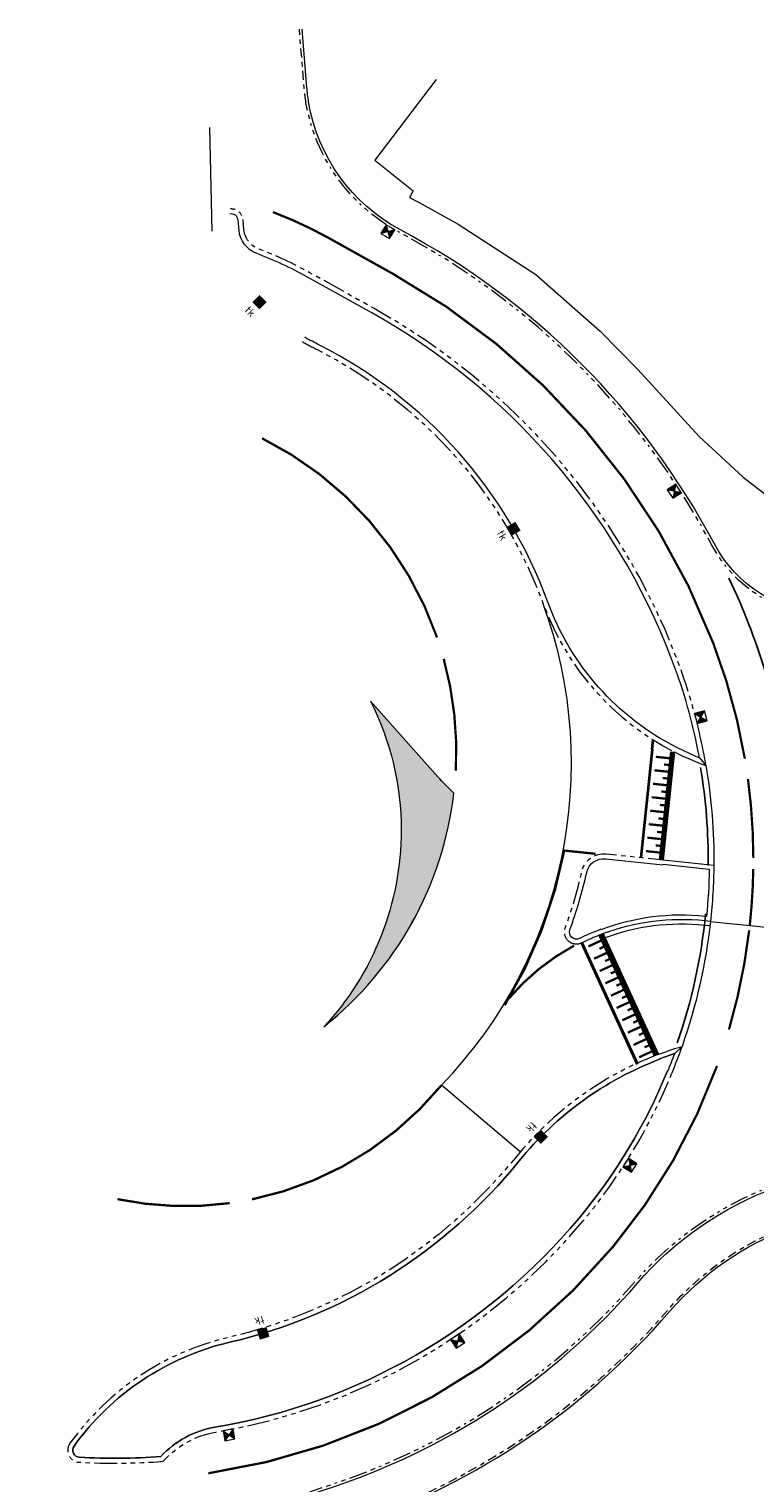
# Model space of a CAD drawing. Header units: metres. Extents: x 196678 to 197613, y 355400 to 356418.
# Tile 37 of 40: x 196693 to 196725, y 356101 to 356165. Entities that reach past the tile are written whole.
import ezdxf
from ezdxf.enums import TextEntityAlignment as Align

# ---------------------------------------------------------------- set-up
doc = ezdxf.new("R2010")
doc.units = ezdxf.units.M
for name, pattern in [('VH-OPSLUITBAND-SO', [10, 4, -2, 2, -2]), ('VH-RIJWIELPADBAND-SO', [20, 8, -2, 2, -2, 0, -2, 2, -2]), ('VH-RWSBAND-SO', [24, 10, -2, 2, -2, 2, -2, 2, -2]), ('VW-11_STREEP', [2, 1, -1]), ('VW-30270_STREEP', [3, 0.3, -2.7]), ('VW-5050_STREEP', [1, 0.5, -0.5])]:
    doc.linetypes.add(name, pattern=pattern)
doc.layers.get('Defpoints').update_dxf_attribs({"color": 151})
for name, color, linetype, lineweight in [('N-WE-RI-HWA_KOLK_STRAATKOLK-450X350-S', 5, 'Continuous', 18), ('N-WE-RI-HWA_KOLK_STRAATKOLK-S', 5, 'Continuous', 18), ('N-WE-RI-HWA_KOLK_TROTTOIRKOLK-S', 5, 'Continuous', 18), ('N01-WE-VH-DREMPEL-G', 5, 'Continuous', 35), ('N01-WE-VH-GOOT_TEGEL-G', 5, 'Continuous', 18), ('N01-WE-VH-KANTOPSLUITING_ACHTERKANTBAND-G', 5, 'Continuous', 18), ('N01-WE-VH-KANTOPSLUITING_OPSLUITBAND_100X200-G', 5, 'VH-OPSLUITBAND-SO', 18), ('N01-WE-VH-KANTOPSLUITING_OPSLUITBAND_120X250-G', 5, 'VH-OPSLUITBAND-SO', 18), ('N01-WE-VH-KANTOPSLUITING_OPSLUITBAND_200X250-G', 5, 'Continuous', 18), ('N01-WE-VH-KANTOPSLUITING_RIJWIELPADBAND_40 120-G', 5, 'VH-RIJWIELPADBAND-SO', 18), ('N01-WE-VH-KANTOPSLUITING_TROTTOIRBAND_RWS_110 220-G', 5, 'VH-RWSBAND-SO', 18), ('N01-WE-VH-MATERIAALGRENS-G', 5, 'Continuous', 13), ('N01-WE-VW-MARKERING_DREMPEL-G', 7, 'Continuous', 13), ('N01-WE-VW-MARKERING_DWARS_DRIEHOEK_30-G', 7, 'VW-HAAIETAND30_L', 25), ('N01-WE-VW-MARKERING_DWARS_OVERSTEEK_BLOKSTREEP-G', 7, 'VW-BLOK50', 25), ('N01-WE-VW-MARKERING_DWARS_OVERSTEEK_KANALISATIESTREEP50-G', 7, 'VW-5050_STREEP', 13), ('N01-WE-VW-MARKERING_LANGS_STREEP_11-G', 7, 'VW-11_STREEP', 13), ('N01-WE-VW-MARKERING_LANGS_STREEP_30270-G', 7, 'VW-30270_STREEP', 13), ('N01-WE-VW-MARKERING_LANGS_STREEP_DOORGETROKKEN_010-G', 7, 'Continuous', 13), ('N02-WE-VW-MARKERING_VERDRIJVINGSVLAK-V', 5, 'Continuous', 13)]:
    doc.layers.add(name, color=color, linetype=linetype, lineweight=lineweight)
doc.layers.add('N01-WE-IE-KUNSTOBJECT_PASSER-O', color=7, linetype='Continuous', lineweight=18, true_color=0xe00000)
doc.styles.add('NLCS-ISO-ANNOTATIEF-T18', font='NLCS-ISO.ttf', dxfattribs={"height": 1.8})
doc.linetypes.add('VW-BLOK50', pattern='A,0,-0.5,[148,NLCS.SHX,S=1,R=0,X=-0.5,Y=0],-0.5', length=1)
doc.linetypes.add('VW-HAAIETAND30_L', pattern='A,0,-0.3,[150,NLCS.SHX,S=0.6,R=0,X=-0.375,Y=-0.15],-0.3', length=0.6)

# ---------------------------------------------------------------- blocks, each defined once
blk = doc.blocks.new('*U12')
blk.add_solid([(0.2250000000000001, 0), (-0.225, 0), (0.2250000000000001, -0.45), (-0.225, -0.45)])
at = {"style": 'NLCS-ISO-ANNOTATIEF-T18'}
blk.add_attdef('TK', text='', height=1.8, rotation=180.0000000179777, dxfattribs=at).set_placement((-1.095055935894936e-09, 3.24), align=Align.BOTTOM_CENTER)
blk = doc.blocks.new('SRI-KOLK_STRAAT_01-SO')
h = blk.add_hatch(color=256)
h.dxf.hatch_style = 1
h.paths.add_polyline_path([(0, 1.125), (-1.125, 2.25), (-1.125, 1.110223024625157e-16)])
h.paths.add_polyline_path([(1.125, 2.25), (0, 1.125), (1.125, 1.110223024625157e-16)])
for p, q in [((-1.125, 1.530808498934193e-17), (1.125, 2.25)), ((1.125, 0), (-1.125, 2.25))]:
    blk.add_line(p, q)
blk.add_lwpolyline([(-1.125, 0), (1.125, 0), (1.125, 2.25), (-1.125, 2.25)], close=True)
blk = doc.blocks.new('*U43')
at = {"layer": 'Defpoints'}
blk.add_lwpolyline([(-2.939891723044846, 2.681843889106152e-16), (2.939891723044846, 0)], dxfattribs=at)
at = {"layer": 'N01-WE-VH-DREMPEL-G'}
blk.add_lwpolyline([(-2.939891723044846, -1.000000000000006), (2.939891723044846, -1.000000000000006)], dxfattribs=at)
at = {"layer": 'N01-WE-VW-MARKERING_DREMPEL-G'}
for points, const_width in [([(-2.939891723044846, -0.09999999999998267), (2.939891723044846, -0.09999999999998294)], 0.2), ([(-2.699999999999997, -0.1999999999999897), (-2.699999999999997, -0.7999999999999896)], 0.1), ([(-2.399999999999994, -0.1999999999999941), (-2.399999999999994, -0.3999999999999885)], 0.1), ([(-2.099999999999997, -0.1999999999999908), (-2.099999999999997, -0.7999999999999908)], 0.1), ([(-1.799999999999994, -0.1999999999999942), (-1.799999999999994, -0.3999999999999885)], 0.1), ([(-1.499999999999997, -0.199999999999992), (-1.499999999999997, -0.7999999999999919)], 0.1), ([(-1.199999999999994, -0.1999999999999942), (-1.199999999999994, -0.3999999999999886)], 0.1), ([(-0.8999999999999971, -0.1999999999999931), (-0.8999999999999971, -0.7999999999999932)], 0.1), ([(-0.5999999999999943, -0.1999999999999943), (-0.5999999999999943, -0.3999999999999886)], 0.1), ([(-0.2999999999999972, -0.1999999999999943), (-0.2999999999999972, -0.7999999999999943)], 0.1), ([(0, -0.1999999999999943), (0, -0.3999999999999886)], 0.1), ([(0.2999999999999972, -0.1999999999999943), (0.2999999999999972, -0.7999999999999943)], 0.1), ([(0.5999999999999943, -0.1999999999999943), (0.5999999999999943, -0.3999999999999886)], 0.1), ([(0.8999999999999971, -0.1999999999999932), (0.8999999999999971, -0.7999999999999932)], 0.1), ([(1.199999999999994, -0.1999999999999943), (1.199999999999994, -0.3999999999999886)], 0.1), ([(1.499999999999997, -0.1999999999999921), (1.499999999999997, -0.799999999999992)], 0.1), ([(1.799999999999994, -0.1999999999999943), (1.799999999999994, -0.3999999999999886)], 0.1), ([(2.099999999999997, -0.199999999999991), (2.099999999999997, -0.7999999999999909)], 0.1), ([(2.399999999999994, -0.1999999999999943), (2.399999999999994, -0.3999999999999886)], 0.1), ([(2.699999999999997, -0.1999999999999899), (2.699999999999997, -0.7999999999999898)], 0.1)]:
    blk.add_lwpolyline(points, dxfattribs=dict(at, const_width=const_width))
blk = doc.blocks.new('*U46')
at = {"layer": 'Defpoints'}
blk.add_lwpolyline([(-2.400000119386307, 2.020667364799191e-16), (2.400000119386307, 0)], dxfattribs=at)
at = {"layer": 'N01-WE-VH-DREMPEL-G'}
blk.add_lwpolyline([(-2.400000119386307, -1.000000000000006), (2.400000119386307, -1.000000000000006)], dxfattribs=at)
at = {"layer": 'N01-WE-VW-MARKERING_DREMPEL-G'}
for points, const_width in [([(-2.400000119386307, -0.09999999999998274), (2.400000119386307, -0.09999999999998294)], 0.2), ([(-2.099999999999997, -0.1999999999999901), (-2.099999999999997, -0.79999999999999)], 0.1), ([(-1.799999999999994, -0.1999999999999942), (-1.799999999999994, -0.3999999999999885)], 0.1), ([(-1.499999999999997, -0.1999999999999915), (-1.499999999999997, -0.7999999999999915)], 0.1), ([(-1.199999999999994, -0.1999999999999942), (-1.199999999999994, -0.3999999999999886)], 0.1), ([(-0.8999999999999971, -0.1999999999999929), (-0.8999999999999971, -0.7999999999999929)], 0.1), ([(-0.5999999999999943, -0.1999999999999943), (-0.5999999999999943, -0.3999999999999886)], 0.1), ([(-0.2999999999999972, -0.1999999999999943), (-0.2999999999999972, -0.7999999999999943)], 0.1), ([(0, -0.1999999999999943), (0, -0.3999999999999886)], 0.1), ([(0.2999999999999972, -0.1999999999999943), (0.2999999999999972, -0.7999999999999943)], 0.1), ([(0.5999999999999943, -0.1999999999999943), (0.5999999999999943, -0.3999999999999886)], 0.1), ([(0.8999999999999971, -0.199999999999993), (0.8999999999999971, -0.7999999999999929)], 0.1), ([(1.199999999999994, -0.1999999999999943), (1.199999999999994, -0.3999999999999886)], 0.1), ([(1.499999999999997, -0.1999999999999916), (1.499999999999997, -0.7999999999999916)], 0.1), ([(1.799999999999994, -0.1999999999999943), (1.799999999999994, -0.3999999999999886)], 0.1), ([(2.099999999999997, -0.1999999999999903), (2.099999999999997, -0.7999999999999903)], 0.1)]:
    blk.add_lwpolyline(points, dxfattribs=dict(at, const_width=const_width))

msp = doc.modelspace()

# ---------------------------------------------------------------- hatches: boundary and pattern name
at = {"layer": 'N02-WE-VW-MARKERING_VERDRIJVINGSVLAK-V'}
h = msp.add_hatch(color=256, dxfattribs=at)
h.dxf.hatch_style = 1
edge = h.paths.add_edge_path()
edge.add_arc((196718.6064190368, 356138.502125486), 10.00000000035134, 221.6188602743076, 227.4479012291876, ccw=False)
edge.add_line((196711.1306240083, 356131.8604021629), (196708.1497627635, 356135.2156017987))
edge.add_arc((196696.750327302, 356129.4909826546), 12.75611199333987, 0, 26.665091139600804, ccw=False)
edge.add_arc((196696.750327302, 356129.4909826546), 12.75611199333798, -43.01754962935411, 0, ccw=False)
edge.add_arc((196696.4203671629, 356132.9511644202), 15.52995200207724, 308.447702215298, 353.285975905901)

# ---------------------------------------------------------------- linework, layer by layer
at = {"layer": 'N01-WE-IE-KUNSTOBJECT_PASSER-O', "flags": 128}
msp.add_lwpolyline([(196717.3878695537, 356112.3161875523, 0.07717024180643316), (196721.3059592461, 356118.8328453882), (196721.3243225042, 356118.8253468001, 0.008536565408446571), (196721.6279879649, 356119.6068614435, 0.01213965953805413), (196720.9503743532, 356119.3677567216), (196720.9574853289, 356119.3490635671, 0.1321690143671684), (196714.7354675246, 356114.8475130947, -0.1664425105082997), (196701.9003791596, 356106.813615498, 0.181652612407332), (196695.009611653, 356102.2118810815, 0.591869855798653), (196695.2441743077, 356101.7215823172, 0.03251281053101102), (196698.8584078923, 356101.7550921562, -0.1659099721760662), (196701.2555655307, 356103.0520834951, 0.1789504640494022)], format="xyb", close=True, dxfattribs=at)
at = {"layer": 'N01-WE-VH-DREMPEL-G', "flags": 128}
for points in [[(196720.6217183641, 356133.0637119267), (196720.6671868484, 356133.4993012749)], [(196718.4269932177, 356124.8986772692), (196720.8792645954, 356119.5546882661)], [(196717.5088652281, 356124.5017727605), (196719.9564716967, 356119.1679495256)]]:
    msp.add_lwpolyline(points, dxfattribs=at)
at = {"layer": 'N01-WE-VH-GOOT_TEGEL-G', "ltscale": 0.1, "flags": 128}
msp.add_lwpolyline([(196723.1881877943, 356125.2547093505), (196722.9484657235, 356125.2797324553, 0.1160187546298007), (196718.4970739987, 356124.7113575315)], format="xyb", dxfattribs=at)
at = {"layer": 'N01-WE-VH-KANTOPSLUITING_ACHTERKANTBAND-G', "ltscale": 0.1, "flags": 128}
for points in [[(196705.4054817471, 356161.7515781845, -0.02059321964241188), (196705.3259105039, 356162.3955035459), (196705.1143374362, 356164.977206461)], [(196730.9015231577, 356138.5225529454, 0.08159193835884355), (196728.324305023, 356139.0596063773, -0.2659433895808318), (196723.3824900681, 356142.1749446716, 0.1494927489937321), (196709.4797133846, 356156.0817227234, -0.2335929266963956), (196705.4054817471, 356161.7515781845, -0.2335929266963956)]]:
    msp.add_lwpolyline(points, format="xyb", dxfattribs=at)
at = {"layer": 'N01-WE-VH-KANTOPSLUITING_ACHTERKANTBAND-G', "ltscale": 0.2, "flags": 128}
for points in [[(196722.6142120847, 356133.2758553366, 0.04010567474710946), (196721.4914828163, 356137.0826350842, 0.1755402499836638), (196708.199671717, 356152.4064790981), (196705.3569300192, 356153.9919323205, 0.03702504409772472), (196703.106055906, 356155.0371568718, -0.2883677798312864), (196702.3212723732, 356156.0725466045), (196702.2833913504, 356156.5064933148, 0.4525661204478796), (196701.9080584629, 356156.7823163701, 0.4525661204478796)], [(196721.7162037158, 356133.1559075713, -0.1892696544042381), (196716.0041572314, 356139.5982514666, 0.1901199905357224), (196705.8807966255, 356150.9782171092, -0.01237887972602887), (196705.2361261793, 356151.3243742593)], [(196722.7280043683, 356132.6990092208, -0.02357376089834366), (196721.7162037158, 356133.1559075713, -0.02357376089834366)], [(196722.7280043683, 356132.6990092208, 0.005932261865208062), (196722.614207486, 356133.2758772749, 0.005932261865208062)], [(196718.3499043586, 356125.1047289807, 0.02502180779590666), (196717.4115775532, 356124.6990925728, -0.6749222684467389), (196716.9828535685, 356125.0822434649, 0.0305155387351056), (196717.7284312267, 356127.627957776, -0.3795154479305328), (196718.5698417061, 356128.2302643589), (196721.0951026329, 356127.9666679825)], [(196721.0971790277, 356127.9865599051), (196723.1577684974, 356127.7714677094, -0.02120000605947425), (196723.0330849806, 356125.6730728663), (196722.9899936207, 356125.6775709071, 0.1160187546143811), (196718.3569124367, 356125.085997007, 0.1160187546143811)], [(196720.9503743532, 356119.3677567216, -0.01213965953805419), (196721.6279879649, 356119.6068614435, -0.01213965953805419)], [(196721.3243225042, 356118.8253468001, 0.008536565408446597), (196721.6279879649, 356119.6068614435, 0.008375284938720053)], [(196721.3059592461, 356118.8328453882, -0.07717024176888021), (196717.3878695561, 356112.3161875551, -0.1789504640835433), (196701.2555655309, 356103.0520834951, 0.1659099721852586), (196698.8584078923, 356101.7550921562, -0.0325128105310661), (196695.2441743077, 356101.7215823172, -0.591869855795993), (196695.009611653, 356102.2118810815, -0.1816526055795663), (196701.9003788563, 356106.8136154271, 0.1664425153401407), (196714.7354676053, 356114.8475131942, -0.1321690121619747), (196720.9574853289, 356119.3490635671)], [(196699.2295957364, 356092.2789688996, -0.0004090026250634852), (196699.546518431, 356093.4514323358, -0.07178610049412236), (196700.6667545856, 356096.0420402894, -0.1797447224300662), (196706.0874577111, 356100.2807654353, 0.1382691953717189), (196719.9811201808, 356109.4380209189, -0.1266591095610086), (196726.0814800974, 356113.6615077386)], [(196693.9711049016, 356060.1410176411), (196693.1381260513, 356060.5396119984, 0.01786880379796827), (196694.6251274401, 356066.0604831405, -0.00936267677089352), (196701.3802866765, 356092.9541456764, -0.2548187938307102), (196706.6633530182, 356098.4701454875, 0.1382691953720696), (196721.417965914, 356108.1948498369, -0.1266591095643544), (196726.7393820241, 356111.879047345)]]:
    msp.add_lwpolyline(points, format="xyb", dxfattribs=at)
msp.add_lwpolyline([(196721.6279879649, 356119.6068614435), (196721.9520699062, 356119.9168421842)], dxfattribs=at)
at = {"layer": 'N01-WE-VH-KANTOPSLUITING_OPSLUITBAND_100X200-G', "ltscale": 0.1, "flags": 128}
msp.add_lwpolyline([(196693.9279405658, 356060.0508132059), (196693.0171256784, 356060.4866534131, 0.01813864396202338), (196694.5277010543, 356066.0830241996, -0.009362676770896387), (196701.2837725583, 356092.9803186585, -0.2548187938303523), (196706.6330427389, 356098.5654412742, 0.1382691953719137), (196721.3423424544, 356108.2602798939, -0.1266591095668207), (196726.7047556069, 356111.9728610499)], format="xyb", dxfattribs=at)
at = {"layer": 'N01-WE-VH-KANTOPSLUITING_OPSLUITBAND_120X250-G', "ltscale": 0.1, "flags": 128}
msp.add_lwpolyline([(196705.2870944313, 356161.7319709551, -0.02059321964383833), (196705.2063114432, 356162.3857022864), (196704.9947383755, 356164.9674052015)], format="xyb", dxfattribs=at)
at = {"layer": 'N01-WE-VH-KANTOPSLUITING_OPSLUITBAND_200X250-G', "ltscale": 0.1, "flags": 128}
for points in [[(196721.6163144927, 356132.9598921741, 0.03170691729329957), (196723.0119750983, 356132.3567683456, 0.009814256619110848), (196722.8295322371, 356133.3209910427, 0.009814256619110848)], [(196721.1179429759, 356128.18547913), (196723.3601761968, 356127.9514262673, -0.02504026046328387), (196723.2108919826, 356125.4534260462), (196722.9692296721, 356125.4786516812, 0.11601875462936), (196718.4269932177, 356124.8986772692)], [(196720.8792645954, 356119.5546882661, -0.01888077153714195), (196721.9521552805, 356119.9170855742)], [(196721.509664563, 356118.7497542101, 0.01248319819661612), (196721.9520699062, 356119.9168421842)]]:
    msp.add_lwpolyline(points, format="xyb", dxfattribs=at)
at = {"layer": 'N01-WE-VH-KANTOPSLUITING_RIJWIELPADBAND_40 120-G', "ltscale": 0.1, "flags": 128}
for points in [[(196730.8583231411, 356138.4105986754, 0.081591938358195), (196728.319191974, 356138.939715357, -0.2659433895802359), (196723.2765236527, 356142.1186319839, 0.1494927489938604), (196709.4233702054, 356155.9757725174, -0.2335929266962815), (196705.2870944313, 356161.7319709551, -0.2335929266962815)], [(196700.545056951, 356096.0731005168, -0.1807076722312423), (196706.0510853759, 356100.3951203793, 0.1382691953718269), (196719.8903720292, 356109.5165369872, -0.12665910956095), (196726.0399283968, 356113.7740841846)]]:
    msp.add_lwpolyline(points, format="xyb", dxfattribs=at)
at = {"layer": 'N01-WE-VH-KANTOPSLUITING_TROTTOIRBAND_RWS_110 220-G', "ltscale": 0.1, "flags": 128}
for points in [[(196722.8295322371, 356133.3209910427, 0.04010567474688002), (196721.6968352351, 356137.1615678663, 0.1755402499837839), (196708.3068307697, 356152.5986169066), (196705.4640890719, 356154.1840701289, 0.03702504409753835), (196703.1837040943, 356155.2429984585, -0.2883677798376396), (196702.5404389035, 356156.0916785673), (196702.5025578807, 356156.5256252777, 0.4525661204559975), (196701.8608597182, 356156.9971937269)], [(196705.1272850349, 356151.1331842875, 0.01237887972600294), (196705.7815513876, 356150.7818745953, -0.1901199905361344), (196715.797591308, 356139.5225512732, 0.189269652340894), (196721.6163144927, 356132.9598921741, 0.189269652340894)], [(196717.5088652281, 356124.5017727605, -0.6749222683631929), (196716.7758855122, 356125.156837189, 0.03051553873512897), (196717.5139224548, 356127.6768043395, -0.3795154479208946), (196718.5927140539, 356128.4490721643), (196721.1179429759, 356128.18547913)], [(196718.4269932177, 356124.8986772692, 0.02502180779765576), (196717.5088652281, 356124.5017727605)], [(196720.8792645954, 356119.5546882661, 0.1321690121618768), (196714.5646322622, 356114.9861324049, -0.1664425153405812), (196701.8503505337, 356107.0278516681, 0.1816526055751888), (196694.8308932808, 356102.3401766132, 0.5918698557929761), (196695.231919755, 356101.5019238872, 0.03329954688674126), (196698.9626290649, 356101.5423780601, -0.1714047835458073), (196701.2921619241, 356102.8351487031, 0.1789504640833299), (196717.556789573, 356112.1752406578, 0.07717024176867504), (196721.509664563, 356118.7497542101, 0.07717024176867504)]]:
    msp.add_lwpolyline(points, format="xyb", dxfattribs=at)
at = {"layer": 'N01-WE-VH-MATERIAALGRENS-G', "ltscale": 0.2, "flags": 128}
for points in [[(196711.0613597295, 356162.7466946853), (196708.3317152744, 356159.1700159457), (196710.0364669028, 356157.8198283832), (196709.8810674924, 356157.5224895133), (196710.300597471, 356157.3017362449), (196712.0296630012, 356156.3423347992), (196715.4684091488, 356154.1016526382), (196718.314848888, 356151.605280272), (196719.9879219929, 356149.8990149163), (196722.7166750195, 356146.9377332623), (196724.6583900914, 356145.1280475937), (196726.9968436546, 356143.330607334)], [(196701.0076603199, 356160.6130692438), (196701.1152747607, 356156.0320614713)], [(196723.2108919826, 356125.4534260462), (196726.6920289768, 356125.0900516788)]]:
    msp.add_lwpolyline(points, dxfattribs=at)
for points in [[(196714.7751907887, 356115.2459844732), (196711.2904718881, 356118.1964664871, 0.2873104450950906), (196715.7975916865, 356139.5225502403)], [(196723.0119750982, 356132.3567683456, -0.04427745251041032), (196723.3601761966, 356127.9514262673)], [(196723.2108919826, 356125.4534260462, -0.05696309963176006), (196721.9520699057, 356119.9168421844)]]:
    msp.add_lwpolyline(points, format="xyb", dxfattribs=at)
at = {"layer": 'N01-WE-VH-MATERIAALGRENS-G', "flags": 128}
msp.add_lwpolyline([(196711.8438157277, 356131.1354982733, -0.02543947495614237), (196711.1306240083, 356131.8604021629), (196708.1497627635, 356135.2156017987, -0.116876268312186), (196709.5064392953, 356129.4909826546, -0.189935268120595), (196706.0768918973, 356120.7884780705, 0.1981788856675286)], format="xyb", close=True, dxfattribs=at)
at = {"layer": 'N01-WE-VH-MATERIAALGRENS-G', "ltscale": 0.2}
msp.add_arc((196696.4203671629, 356132.9511644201), 15.52995200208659, 308.444604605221, 353.2859759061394, dxfattribs=at)
at = {"layer": 'N01-WE-VW-MARKERING_DWARS_DRIEHOEK_30-G'}
msp.add_arc((196698.0829067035, 356128.2182182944), 28.77406089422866, 16.73914974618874, 25.61258276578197, dxfattribs=at)
at = {"layer": 'N01-WE-VW-MARKERING_DWARS_OVERSTEEK_BLOKSTREEP-G'}
for centre, radius, start, end in [((196698.3613330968, 356128.1919335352), 24.75000000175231, 359.3950880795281, 9.484196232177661), ((196698.3613330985, 356128.1919335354), 24.75, 340.8457129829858, 354.4368985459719)]:
    msp.add_arc(centre, radius, start, end, dxfattribs=at)
at = {"layer": 'N01-WE-VW-MARKERING_DWARS_OVERSTEEK_KANALISATIESTREEP50-G', "const_width": 0.1, "flags": 128}
for points in [[(196725.1112221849, 356128.2689651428, 0.03274902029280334), (196724.8721415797, 356131.76118187)], [(196724.0301514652, 356120.6637024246, 0.0420368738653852), (196724.9277181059, 356125.0630858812, 0.05243394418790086)]]:
    msp.add_lwpolyline(points, format="xyb", dxfattribs=at)
at = {"layer": 'N01-WE-VW-MARKERING_LANGS_STREEP_11-G', "const_width": 0.1, "flags": 128}
for points in [[(196711.928684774, 356132.1317170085, 0.0806638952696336), (196711.3911226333, 356137.0810421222, 0.08066389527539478)], [(196696.9363016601, 356113.1526661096, 0.08512337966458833), (196701.9091876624, 356112.9767266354, 0.08512337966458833)]]:
    msp.add_lwpolyline(points, format="xyb", dxfattribs=at)
at = {"layer": 'N01-WE-VW-MARKERING_LANGS_STREEP_30270-G', "const_width": 0.1, "flags": 128}
for points in [[(196724.735405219, 356132.6608058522, 0.04982081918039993), (196723.3303203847, 356137.7894422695, 0.1755402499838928), (196709.1592323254, 356154.1269858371), (196706.3164906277, 356155.7124390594, 0.03668094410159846), (196703.8254677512, 356156.871261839)], [(196723.5019959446, 356119.0535763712, -0.0868994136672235), (196718.9004715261, 356111.0540721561, -0.1846193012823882), (196700.959001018, 356101.0112519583)]]:
    msp.add_lwpolyline(points, format="xyb", dxfattribs=at)
at = {"layer": 'N01-WE-VW-MARKERING_LANGS_STREEP_DOORGETROKKEN_010-G', "const_width": 0.1, "flags": 128}
for points in [[(196711.0943506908, 356138.0358096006, 0.196352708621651), (196703.3383932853, 356146.8551323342)], [(196714.0905502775, 356121.7396898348, 0.09055913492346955), (196716.7446003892, 356128.6419853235)], [(196724.9514621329, 356125.2717386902, 0.02339733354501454), (196725.1079892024, 356127.7689828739)], [(196717.1695891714, 356124.383179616, 0.09375273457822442), (196714.2658105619, 356122.032450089)], [(196702.8948456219, 356113.1443388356, 0.1712981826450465), (196711.2904718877, 356118.1964664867)]]:
    msp.add_lwpolyline(points, format="xyb", dxfattribs=at)
at = {"layer": 'N01-WE-VW-MARKERING_LANGS_STREEP_DOORGETROKKEN_010-G', "flags": 128}
msp.add_lwpolyline([(196722.7280043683, 356132.6990092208), (196723.0119751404, 356132.3567680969)], dxfattribs=at)
at = {"layer": 'N01-WE-VW-MARKERING_LANGS_STREEP_DOORGETROKKEN_010-G', "const_width": 0.1, "flags": 128}
msp.add_lwpolyline([(196716.6895096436, 356128.5974642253), (196718.1202936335, 356128.4481135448)], dxfattribs=at)

# ---------------------------------------------------------------- block references
for name, p, rotation in [('*U46', (196721.3671470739, 356130.5728613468), 264.0408282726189), ('*U43', (196719.6531289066, 356122.2266827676), 294.6496358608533)]:
    msp.add_blockref(name, p, dxfattribs=dict(rotation=rotation))
at = {"layer": 'N-WE-RI-HWA_KOLK_STRAATKOLK-450X350-S'}
for p, xscale, yscale, zscale, rotation in [((196709.0338192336, 356156.1971425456), 0.2000000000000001, 0.2000000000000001, 0.2000000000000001, 148.7870473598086), ((196721.7976184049, 356144.6312101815), 0.2000000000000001, 0.2000000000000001, 0.2000000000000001, 122.9751152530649), ((196722.5666039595, 356134.4453216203), 0.2, 0.2, 0.2, 284.4855319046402), ((196719.454998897, 356114.7733917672), 0.2, 0.2, 0.2, 237.5378954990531), ((196711.8817863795, 356107.0589080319), 0.2, 0.2, 0.2, 213.9144807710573), ((196701.83359264, 356102.9321602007), 0.2, 0.2, 0.2, 190.7409888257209)]:
    msp.add_blockref('SRI-KOLK_STRAAT_01-SO', p, dxfattribs=dict(at, xscale=xscale, yscale=yscale, zscale=zscale, rotation=rotation))
at = {"layer": 'N-WE-RI-HWA_KOLK_STRAATKOLK-S'}
for p, xscale, yscale, zscale, rotation in [((196709.0338192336, 356156.1971425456), 0.2000000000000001, 0.2000000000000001, 0.2000000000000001, 148.7870473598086), ((196721.7976184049, 356144.6312101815), 0.2000000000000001, 0.2000000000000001, 0.2000000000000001, 122.9751152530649), ((196722.5666039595, 356134.4453216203), 0.2, 0.2, 0.2, 284.4855319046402), ((196719.454998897, 356114.7733917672), 0.2, 0.2, 0.2, 237.5378954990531), ((196711.8817863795, 356107.0589080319), 0.2, 0.2, 0.2, 213.9144807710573), ((196701.83359264, 356102.9321602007), 0.2, 0.2, 0.2, 190.7409888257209)]:
    msp.add_blockref('SRI-KOLK_STRAAT_01-SO', p, dxfattribs=dict(at, xscale=xscale, yscale=yscale, zscale=zscale, rotation=rotation))
at = {"layer": 'N-WE-RI-HWA_KOLK_TROTTOIRKOLK-S'}
ref = msp.add_blockref('*U12', (196703.0665815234, 356152.7204277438), dxfattribs=dict(at, rotation=135.1454373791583))
ref.add_attrib('TK', 'tk', dxfattribs={"layer": '0', "height": 0.3599999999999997, "rotation": 315.1454373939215, "style": 'NLCS-ISO-ANNOTATIEF-T18'}).set_placement((196702.6095408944, 356152.2610609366), align=Align.BOTTOM_CENTER)
ref = msp.add_blockref('*U12', (196714.294613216, 356142.7340105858), dxfattribs=dict(at, rotation=120.0332660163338))
ref.add_attrib('TK', 'tk', dxfattribs={"layer": '0', "height": 0.3599999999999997, "rotation": 300.0332660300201, "style": 'NLCS-ISO-ANNOTATIEF-T18'}).set_placement((196713.7336169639, 356142.4096848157), align=Align.BOTTOM_CENTER)
ref = msp.add_blockref('*U12', (196715.5370925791, 356116.0721727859), dxfattribs=dict(at, rotation=45.37287806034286))
ref.add_attrib('TK', 'tk', dxfattribs={"layer": '0', "height": 0.3599999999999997, "rotation": 225.3728780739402, "style": 'NLCS-ISO-ANNOTATIEF-T18'}).set_placement((196715.0759151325, 356116.5273863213), align=Align.BOTTOM_CENTER)
ref = msp.add_blockref('*U12', (196703.3250023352, 356107.4239132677), dxfattribs=dict(at, rotation=16.92327373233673))
ref.add_attrib('TK', 'tk', dxfattribs={"layer": '0', "height": 0.3599999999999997, "rotation": 196.9232737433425, "style": 'NLCS-ISO-ANNOTATIEF-T18'}).set_placement((196703.1363754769, 356108.0438519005), align=Align.BOTTOM_CENTER)

doc.saveas('drawing.dxf')
